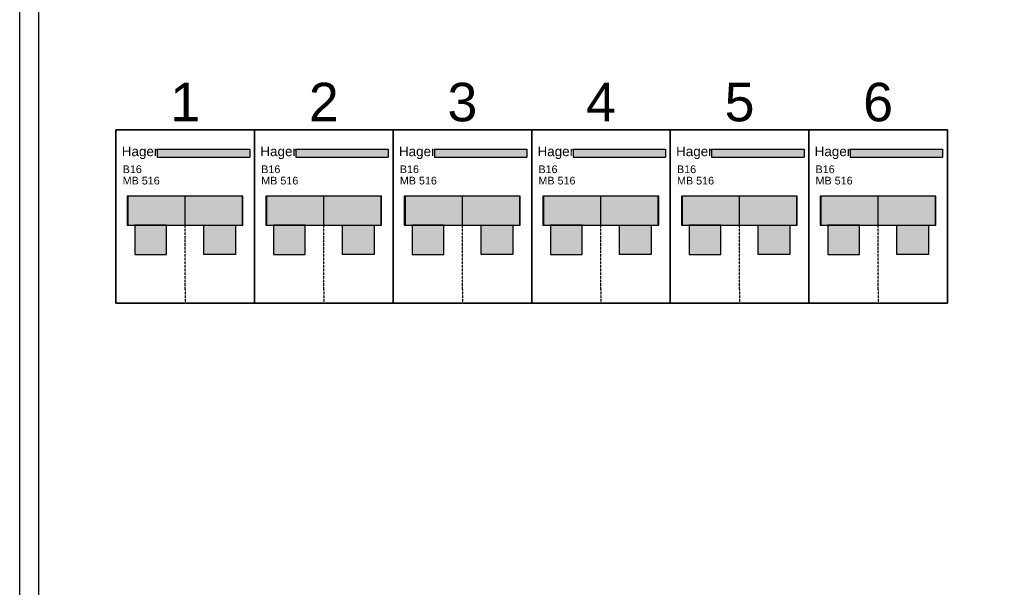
# Model space of a CAD drawing. Header units: millimetres. Extents: x -11937 to 214890, y -181324 to 108665.
# Tile 35 of 47: x 5838 to 8395, y 31567 to 33040. Entities that reach past the tile are written whole.
import ezdxf
from ezdxf.enums import TextEntityAlignment as Align

# ---------------------------------------------------------------- set-up
doc = ezdxf.new("R2010")
doc.units = ezdxf.units.MM
doc.header["$LTSCALE"] = 100
doc.linetypes.add('HIDDEN', pattern=[9.525, 6.35, -3.175])
doc.layers.add('EL$6----', color=7, linetype='Continuous')
doc.styles.add('Arial', font='arial.ttf')

# ---------------------------------------------------------------- blocks, each defined once
blk = doc.blocks.new('Hager 1P+N')
blk.add_hatch(color=256).paths.add_polyline_path([(347.5, -50.9), (107.4, -50.9), (107.4, -70.9), (347.5, -70.9)], flags=17)
for color, points in [(160, [(107.4, -50.9), (107.4, -70.9), (347.5, -70.9), (347.5, -50.9)]), (8, [(29, -247.8), (328.9, -247.8), (328.9, -172.7), (29, -172.7)]), (8, [(49.3, -323.6), (131.5, -323.6), (131.5, -247.8), (49.3, -247.8)]), (8, [(310.7, -323.6), (228.5, -323.6), (228.5, -247.8), (310.7, -247.8)])]:
    blk.add_hatch(color=color).paths.add_polyline_path(points)
at = {"color": 0}
for p, q in [((107.4, -50.9), (347.5, -50.9)), ((107.4, -50.9), (107.4, -70.9)), ((347.5, -50.9), (347.5, -70.9)), ((107.4, -70.9), (347.5, -70.9)), ((180, -247.5), (180, -172.7)), ((180, -247.5), (180, -172.7))]:
    blk.add_line(p, q, dxfattribs=at)
at = {"color": 0, "linetype": 'HIDDEN', "ltscale": 0.001}
blk.add_line((180, -415), (180, -183.9), dxfattribs=at)
at = {"color": 0}
blk.add_lwpolyline([(0, 0), (0, -450), (360, -450), (360, 0), (0, 0)], dxfattribs=at)
for points in [[(29, -247.8), (328.9, -247.8), (328.9, -172.7), (29, -172.7)], [(31.1, -247.8), (329.9, -247.8), (329.9, -172.7), (31.1, -172.7)], [(49.3, -323.6), (131.5, -323.6), (131.5, -247.8), (49.3, -247.8)], [(49.3, -323.6), (131.5, -323.6), (131.5, -247.8), (49.3, -247.8)], [(310.7, -323.6), (228.5, -323.6), (228.5, -247.8), (310.7, -247.8)], [(310.7, -323.6), (228.5, -323.6), (228.5, -247.8), (310.7, -247.8)]]:
    blk.add_lwpolyline(points, close=True, dxfattribs=at)
at = {"color": 0, "linetype": 'HIDDEN', "ltscale": 0.001}
blk.add_lwpolyline([(180, -415), (180, -450)], dxfattribs=at)
at = {"style": 'Arial'}
blk.add_text('Hager', height=25, dxfattribs=at).set_placement((15.1, -68.7))
for tag, p in [('VERMOGEN', (17.5, -112.7)), ('TYPE', (17.5, -142.2))]:
    blk.add_attdef(tag, p, '', height=20, dxfattribs=at)

msp = doc.modelspace()

# ---------------------------------------------------------------- linework, layer by layer
at = {"layer": 'EL$6----'}
for points in [[(5837.7, 37095.5), (11057.7, 37095.5), (11057.7, 27796.8), (5837.7, 27796.8)], [(5887.7, 34779.7), (8447.7, 34779.7), (8447.7, 28779.7), (5887.7, 28779.7)]]:
    msp.add_lwpolyline(points, close=True, dxfattribs=at)
at = {"layer": 'EL$6----', "ltscale": 0.2}
msp.add_lwpolyline([(8247.7, 32304.7), (6087.7, 32304.7), (6087.7, 32754.7), (8247.7, 32754.7)], close=True, dxfattribs=at)

# ---------------------------------------------------------------- block references
at = {"layer": 'EL$6----'}
for p in [(6087.7, 32754.7), (6447.7, 32754.7), (6807.7, 32754.7), (7167.7, 32754.7), (7527.7, 32754.7), (7887.7, 32754.7)]:
    msp.add_blockref('Hager 1P+N', p, dxfattribs=at).add_auto_attribs({'TYPE': 'MB 516', 'VERMOGEN': 'B16'})

# ---------------------------------------------------------------- texts
at = {"layer": 'EL$6----', "style": 'Arial'}
for s, p in [('1', (6267.7, 32826.4)), ('2', (6627.7, 32826.4)), ('3', (6987.7, 32826.4)), ('4', (7347.7, 32826.4)), ('5', (7707.7, 32826.4)), ('6', (8067.7, 32826.4))]:
    msp.add_text(s, height=100, dxfattribs=at).set_placement(p, align=Align.MIDDLE_CENTER)

doc.saveas('drawing.dxf')
